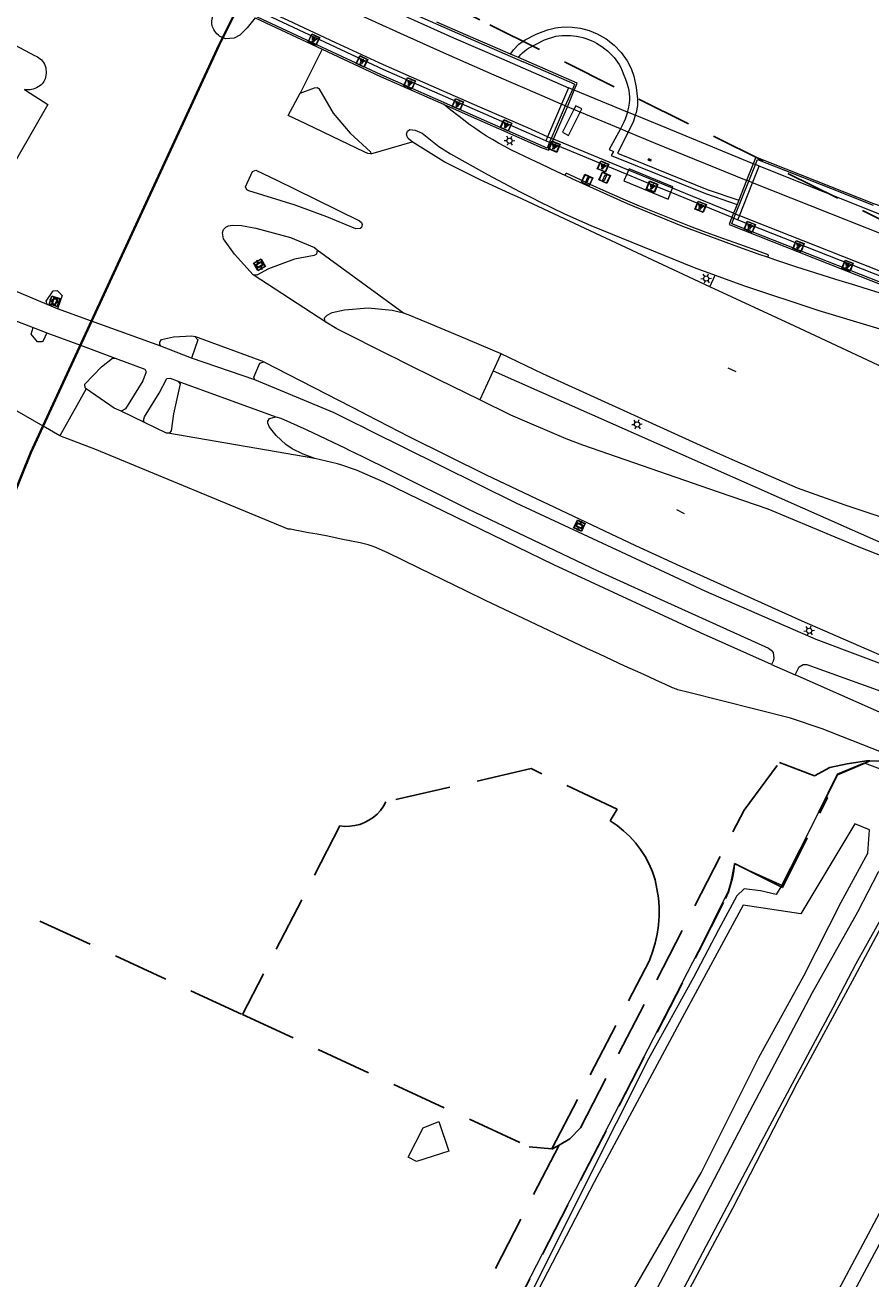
# Model space of a CAD drawing. Header units: metres. Extents: x 89872 to 94585, y 463299 to 469000.
# Tile 67 of 230: x 90894 to 90991, y 464530 to 464673. Entities that reach past the tile are written whole.
import ezdxf
from ezdxf.enums import TextEntityAlignment as Align

# ---------------------------------------------------------------- set-up
doc = ezdxf.new("R2010")
doc.units = ezdxf.units.M
doc.linetypes.add('HIDDEN', pattern=[9.525, 6.35, -3.175])
doc.layers.get('0').update_dxf_attribs({"linetype": 'CONTINUOUS'})
for name, color, linetype, lineweight in [('B-WE-BV-LEUNING-G', 251, 'CONTINUOUS', 13), ('B-WE-GR-BEPLANTING_CULTUUR-G', 251, 'CONTINUOUS', 13), ('B-WE-GR-HAAG-G', 251, 'CONTINUOUS', 13), ('B-WE-IE-TERREINAFSCHEIDING-G', 251, 'CONTINUOUS', 13), ('B-WE-KL-ET_LS_OV_LICHTMAST-S', 251, 'CONTINUOUS', 13), ('B-WE-KL-ET_LS_SR_ARMATUUR-G', 251, 'CONTINUOUS', 13), ('B-WE-KW-KUNSTWERK-GV', 251, 'CONTINUOUS', 13), ('B-WE-OG-TOPOGRAFIE_STRAATNAAM-T18', 251, 'CONTINUOUS', 13), ('B-WE-OG-TOPOGRAFIE_WATER-GV', 251, 'CONTINUOUS', 13), ('B-WE-VH-VERHARDING-GV', 251, 'CONTINUOUS', 13), ('B-WE-VV-VERKEERSTEKEN-G', 251, 'CONTINUOUS', 13), ('B-WE-VW-PAAL_HALTE-S', 251, 'CONTINUOUS', 13), ('G04', 7, 'gemeentegr', 35), ('Percelen', 10, 'HIDDEN', 25), ('S_GBKN_SYMBOOL_GV_GROOT_-1', 251, 'CONTINUOUS', 13)]:
    doc.layers.add(name, color=color, linetype=linetype, lineweight=lineweight)
doc.styles.get("Standard").update_dxf_attribs({"font": 'isocp.shx'})
doc.linetypes.add('gemeentegr', pattern='A,1,-2.25,[1,RTW.shx,S=1.25,R=0,X=0,Y=0],-2.25', length=5.5)

# ---------------------------------------------------------------- blocks, each defined once
blk = doc.blocks.new('Q_LICHTMAST')
for points in [[(-0.26, 0.15), (-0.52, 0.3)], [(0, 0.3), (0, 0.6)], [(0.26, 0.15), (0.52, 0.3)], [(-0.26, -0.15), (-0.52, -0.3)], [(0, -0.3), (0, -0.6)], [(0.26, -0.15), (0.52, -0.3)]]:
    blk.add_lwpolyline(points)
blk.add_circle((0, 0), 0.3)
blk = doc.blocks.new('Q_VERKEERSBORD')
for points in [[(-0.5, 0.5), (0.5, 0.5), (0.5, -0.5), (-0.5, -0.5)], [(-0.37, 0.22), (0.36, 0.22), (0.36, -0.21), (-0.37, -0.21)]]:
    blk.add_lwpolyline(points, close=True)
for points in [[(-0.44, 0.46), (0.44, 0.46, -0.414214), (0.46, 0.44), (0.46, -0.44, -0.414214), (0.44, -0.46), (-0.44, -0.46, -0.414214), (-0.46, -0.44), (-0.46, 0.44), (-0.46, 0.44), (-0.46, 0.45), (-0.46, 0.45), (-0.46, 0.45), (-0.46, 0.45), (-0.46, 0.45), (-0.46, 0.45), (-0.46, 0.46), (-0.46, 0.46), (-0.46, 0.46), (-0.45, 0.46), (-0.45, 0.46), (-0.45, 0.46), (-0.45, 0.46), (-0.45, 0.46), (-0.45, 0.46), (-0.44, 0.46), (-0.44, 0.46)], [(-0.29, 0.16), (0.28, 0.16, -0.414214), (0.3, 0.14), (0.3, -0.13, -0.414214), (0.28, -0.16), (-0.29, -0.16, -0.414214), (-0.31, -0.13), (-0.31, 0.14), (-0.31, 0.14), (-0.31, 0.14), (-0.31, 0.14), (-0.31, 0.15), (-0.31, 0.15), (-0.31, 0.15), (-0.3, 0.15), (-0.3, 0.15), (-0.3, 0.15), (-0.3, 0.16), (-0.3, 0.16), (-0.3, 0.16), (-0.3, 0.16), (-0.29, 0.16), (-0.29, 0.16), (-0.29, 0.16), (-0.29, 0.16), (-0.29, 0.16)]]:
    blk.add_lwpolyline(points, format="xyb")
blk = doc.blocks.new('Q_LICHTPUNT')
for points in [[(-0.5, 0.5), (0.5, 0.5), (0.5, -0.5), (-0.5, -0.5)], [(-0.46, 0.46), (0.46, 0.46), (0.46, -0.46), (-0.46, -0.46)], [(-0.12, 0.08), (-0.08, 0.05), (-0.26, -0.23), (-0.3, -0.2)], [(-0.03, 0.03), (0.02, 0.03), (0.02, -0.3), (-0.03, -0.3)], [(0.08, 0.05), (0.12, 0.08), (0.29, -0.21), (0.25, -0.24)]]:
    blk.add_lwpolyline(points, close=True)
blk.add_circle((0, 0.21), 0.103)
blk = doc.blocks.new('Q_HALTEPAAL')
for points in [[(-0.5, 0.5), (0.5, 0.5), (0.5, -0.5), (-0.5, -0.5)], [(-0.08, 0.33), (0.07, 0.33), (0.07, -0.33), (-0.08, -0.33)]]:
    blk.add_lwpolyline(points, close=True)
blk.add_lwpolyline([(-0.44, 0.46), (0.44, 0.46, -0.414214), (0.46, 0.44), (0.46, -0.44, -0.414214), (0.44, -0.46), (-0.44, -0.46, -0.414214), (-0.46, -0.44), (-0.46, 0.44), (-0.46, 0.44), (-0.46, 0.45), (-0.46, 0.45), (-0.46, 0.45), (-0.46, 0.45), (-0.46, 0.45), (-0.46, 0.45), (-0.46, 0.46), (-0.46, 0.46), (-0.46, 0.46), (-0.45, 0.46), (-0.45, 0.46), (-0.45, 0.46), (-0.45, 0.46), (-0.45, 0.46), (-0.45, 0.46), (-0.44, 0.46), (-0.44, 0.46)], format="xyb")
blk = doc.blocks.new('S_GBKN_SYMBOOL_GV_GROOT')
for points in [[(-0.1875, 0.03125), (-0.09375, 0.09375)], [(-0.1875, -0.0625), (0.0625, 0.09375)], [(-0.1875, 0.09375), (0.125, -0.09375)], [(-0.1875, 0), (-0.03125, -0.09375)], [(-0.125, -0.09375), (0.1875, 0.09375)], [(-0.0625, 0.09375), (0.1875, -0.0625)], [(0.03125, -0.09375), (0.1875, 0)], [(0.09375, 0.09375), (0.1875, 0.03125)]]:
    blk.add_lwpolyline(points)
blk = doc.blocks.new('LDN_BLOK2_AUTOCAD_OD_1_FMEBLOCK3')
at = {"layer": 'B-WE-OG-TOPOGRAFIE_WATER-GV'}
for points in [[(7.36, -71.66), (7.55, -68.9), (7.68, -64.9), (6.79, -60.7), (5.8, -56.42), (4.6, -51.51), (2.55, -46.33), (0.18, -42.28), (-2.3, -39.22), (-5.41, -36.61), (-9.16, -34.64), (-15.44, -31.62), (-20.32, -29.71), (-24.03, -28.66), (-26.43, -28.41), (-28.54, -28.26), (-31.21, -28.65), (-34.28, -29.24), (-37.79, -30.01), (-40.42, -30.97), (-43.38, -32.29), (-45.66, -33.62), (-47.83, -35.43), (-50.25, -37.46), (-51.05, -37.61), (-50.78, -36.68), (-49.52, -34.19), (-47.58, -30.29), (-44.56, -22.91), (-41.24, -15.77), (-38.32, -9.3), (-36.23, -4.85), (-33.82, 0.02), (-32.05, 3.86), (-31.49, 5.08), (-30.82, 5.64), (-28.97, 4.93), (-24.91, 2.45), (-17.32, -1.76), (-5.96, -7.36), (2.38, -11.51), (8.1, -14.61), (12.44, -16.56), (14.6, -17.18), (15.7, -17.48), (16.65, -17.18), (17.48, -15.94), (18.81, -13.74), (19.26, -12.46), (18.49, -11.35), (17, -10.05), (13.63, -8.37), (8.25, -5.37), (0.57, -1.52), (-9.02, 2.9), (-16.05, 6.07), (-22.9, 8.74), (-26.4, 9.87), (-27.79, 10.44), (-28.02, 11.17), (-27.36, 12.45), (-26.01, 15.02), (-23.46, 19.25), (-18.79, 27.33), (-15.35, 33.36), (-14.1, 35.25), (-12.43, 37.93), (-11.71, 38.8), (-10.99, 38.67), (-8.75, 37.56), (-2.59, 34.48), (8.14, 28.83), (20.71, 22.55), (25.64, 20), (28.22, 18.71), (29.97, 18.06), (31.24, 17.75), (32.57, 18.39), (33.28, 19.25), (33.91, 20.62), (34.31, 22.18), (34.27, 24.06), (33.67, 25.46), (32.03, 26.45), (29.51, 28.13), (25.78, 30.67), (20.78, 32.86), (14.36, 35.41), (7.03, 38.29), (0.26, 41.17), (-5.04, 43.6), (-7.09, 44.47), (-7.39, 45.34), (-7.2, 46.18), (-5.75, 48.43), (-3.63, 51.65), (-0.44, 55.33), (2.63, 58.57), (6.16, 61.39), (9.37, 63.73), (13.04, 65.67), (16.27, 66.87), (18.67, 67.45), (22.15, 67.39), (25.48, 66.8), (28.53, 66.01), (32.44, 64.73), (35.34, 62.96), (38.28, 61.1), (40.51, 59.4), (42.93, 56.75), (44.37, 54.14), (45.23, 52.49), (46.01, 49.88), (46.23, 47.5), (46.08, 44.78), (45.87, 42.48), (45.35, 39.32), (44.04, 35.06), (41.25, 26.82), (38.53, 19.31), (33.83, 7.5), (30.11, -1.85), (28.96, -4.51), (28.31, -6.49), (28.04, -7.53), (28.9, -8.69), (29.93, -9.11), (31.12, -8.49), (32.08, -7.11), (33.46, -4.29), (36.38, 2.12), (41.91, 15.16), (45.89, 25.95), (48.72, 34.27), (50.42, 40.63), (51.05, 45.79), (51.04, 49.37), (50.73, 51.82), (50.15, 53.94), (48.55, 56.67), (46.38, 59.52), (43.73, 61.94), (40.97, 64.03), (38.21, 65.67), (35.49, 67.15), (32.49, 68.54), (29.79, 69.44), (28.13, 70), (26.24, 70.64), (23.77, 71.32), (21.2, 71.66), (18.72, 71.6), (15.88, 71.36), (13.48, 70.86), (10.86, 69.72), (8.37, 68.43)], [(-11.71, 48.31), (-15.22, 42.66), (-20.24, 33.83), (-22.58, 29.65)]]:
    blk.add_lwpolyline(points, dxfattribs=at)

msp = doc.modelspace()

# ---------------------------------------------------------------- linework, layer by layer
at = {"layer": 'B-WE-BV-LEUNING-G'}
for p, q in [((90956.88, 464666.3), (90950.99, 464668.86)), ((90956.62, 464665.7), (90955.81, 464663.82)), ((90956.88, 464666.3), (90956.62, 464665.7)), ((90955.81, 464663.82), (90954.21, 464660.09)), ((90954.21, 464660.09), (90954.02, 464659.66)), ((90976.79, 464655.19), (90977.55, 464657.1)), ((90975.29, 464651.43), (90976.79, 464655.19)), ((90975.1, 464650.97), (90975.29, 464651.43))]:
    msp.add_line(p, q, dxfattribs=at)
for points in [[(90921.8, 464682), (90923.59, 464681.16), (90932.68, 464676.98), (90937.23, 464674.87), (90944.11, 464671.86), (90950.99, 464668.86)], [(90954.02, 464659.66), (90953.73, 464658.99), (90934.76, 464667.35), (90918.34, 464675.03)], [(90977.55, 464657.1), (90977.78, 464657.68), (90986.15, 464654.39), (90991.03, 464652.44)], [(91020.11, 464632.38), (91018.36, 464633.07), (90993.14, 464643.12), (90974.84, 464650.33), (90975.1, 464650.97)]]:
    msp.add_lwpolyline(points, dxfattribs=at)
at = {"layer": 'B-WE-GR-BEPLANTING_CULTUUR-G'}
for points in [[(90980.57, 464574.68), (90983.69, 464580.83), (90986.96, 464587.43), (90989.99, 464588.67), (90993.76, 464587.27), (90993.84, 464587.24)], [(90977.93, 464554.99), (90983.08, 464564.32), (90987.37, 464572.75), (90990.42, 464578.33), (90990.59, 464581.02), (90988.92, 464581.69), (90982.74, 464571.39), (90976.15, 464572.41), (90969.17, 464559.51), (90959.13, 464540.72), (90951.66, 464526.31), (90944.57, 464512.05), (90940.98, 464504.45), (90939.19, 464498.65), (90937.56, 464493.83), (90937.66, 464492.42), (90938.26, 464491.53), (90939.71, 464490.18), (90942.57, 464488.06), (90948.96, 464499.66), (90957.09, 464515.82), (90963.61, 464528.4), (90971.36, 464541.79), (90977.93, 464554.99)]]:
    msp.add_lwpolyline(points, dxfattribs=at)
at = {"layer": 'B-WE-GR-HAAG-G'}
for q in [(90947.55, 464633.52), (90995.16, 464612.41)]:
    msp.add_line((90947.55, 464633.52), q, dxfattribs=at)
msp.add_lwpolyline([(90941.35, 464547.65), (90942.49, 464544.27), (90938.8, 464543.09), (90937.83, 464543.58), (90939.56, 464546.94), (90941.35, 464547.65)], dxfattribs=at)
at = {"layer": 'B-WE-IE-TERREINAFSCHEIDING-G'}
for p, q in [((90950.45, 464669.34), (90949.53, 464669.74)), ((90975.65, 464653.02), (90975.46, 464652.54))]:
    msp.add_line(p, q, dxfattribs=at)
for points in [[(90953.6, 464659.83), (90949.18, 464661.75), (90935.06, 464667.94), (90918.63, 464675.62)], [(90975.55, 464650.79), (90997.5, 464642.11), (91018.78, 464633.62), (91020.41, 464632.98)]]:
    msp.add_lwpolyline(points, dxfattribs=at)
at = {"layer": 'B-WE-KW-KUNSTWERK-GV'}
for p, q in [((90956.17, 464665.89), (90955.37, 464664.01)), ((90956.62, 464665.7), (90956.17, 464665.89)), ((90956.84, 464665.61), (90956.62, 464665.7)), ((90962.91, 464663.11), (90956.84, 464665.61)), ((90955.37, 464664.01), (90953.78, 464660.27)), ((90957.52, 464663.11), (90957.7, 464663.47)), ((90963.82, 464662.73), (90962.91, 464663.11)), ((90953.78, 464660.27), (90953.6, 464659.83)), ((90953.6, 464659.83), (90954.02, 464659.66)), ((90954.02, 464659.66), (90954.28, 464659.55)), ((90954.28, 464659.55), (90962.86, 464656)), ((90977.22, 464655.02), (90977.98, 464656.92)), ((90977.55, 464657.1), (90977.31, 464657.19)), ((90977.98, 464656.92), (90977.55, 464657.1)), ((90975.73, 464651.25), (90977.22, 464655.02)), ((90967.89, 464653.93), (90974.87, 464651.07)), ((90974.87, 464651.07), (90975.1, 464650.97)), ((90975.1, 464650.97), (90975.55, 464650.79)), ((90975.55, 464650.79), (90975.73, 464651.25))]:
    msp.add_line(p, q, dxfattribs=at)
for points in [[(90957.7, 464663.47), (90957, 464663.83), (90956.79, 464663.41)], [(90956.79, 464663.41), (90955.86, 464661.55), (90955.49, 464660.8), (90956.19, 464660.44), (90957.52, 464663.11)], [(90977.31, 464657.19), (90966.76, 464661.52), (90963.82, 464662.73)], [(90962.86, 464656), (90964.49, 464655.33), (90967.89, 464653.93)]]:
    msp.add_lwpolyline(points, dxfattribs=at)
at = {"layer": 'B-WE-OG-TOPOGRAFIE_STRAATNAAM-T18'}
for p, q in [((90974.4, 464633.85), (90975.3, 464633.43)), ((90968.52, 464617.64), (90969.42, 464617.21))]:
    msp.add_line(p, q, dxfattribs=at)
at = {"layer": 'B-WE-OG-TOPOGRAFIE_WATER-GV'}
for p, q in [((90944.45, 464671.95), (90941.11, 464673.4)), ((90977.31, 464657.19), (90976.55, 464655.29)), ((90976.55, 464655.29), (90975.65, 464653.02))]:
    msp.add_line(p, q, dxfattribs=at)
for points in [[(90949.53, 464669.74), (90949.89, 464670.23), (90950.51, 464670.86), (90951.24, 464671.36), (90952.48, 464672), (90953.78, 464672.52), (90954.69, 464672.75), (90955.63, 464672.85), (90956.6, 464672.83), (90957.57, 464672.69), (90958.53, 464672.43), (90959.46, 464672.06), (90960.48, 464671.48), (90961.41, 464670.76), (90962.22, 464669.91), (90962.9, 464668.95), (90963.33, 464668.1), (90963.65, 464667.2), (90963.92, 464665.93), (90964.07, 464664.63), (90964.06, 464663.84), (90963.92, 464663.06), (90963.82, 464662.73)], [(90949.53, 464669.74), (90948.05, 464670.39), (90944.45, 464671.95)], [(90963.82, 464662.73), (90963.6, 464662.05), (90962.99, 464660.81)], [(90962.99, 464660.81), (90961.79, 464658.41), (90972.04, 464654.25), (90975.65, 464653.02)], [(91006.66, 464646.9), (90999.98, 464649.55), (90991.09, 464652.61), (90986.18, 464654.55), (90977.6, 464657.93), (90977.31, 464657.19)]]:
    msp.add_lwpolyline(points, dxfattribs=at)
at = {"layer": 'B-WE-VH-VERHARDING-GV'}
for p, q in [((90920.34, 464673.89), (90928, 464670.3)), ((90928, 464670.3), (90925.51, 464665.26)), ((90924.13, 464662.7), (90925.51, 464665.26)), ((90956.05, 464663.72), (90956.84, 464665.61)), ((90941.87, 464664.01), (90945.04, 464662.61)), ((90954.46, 464659.99), (90956.05, 464663.72)), ((90955.81, 464663.82), (90955.37, 464664.01)), ((90956.05, 464663.72), (90955.81, 464663.82)), ((90956.79, 464663.41), (90956.05, 464663.72)), ((90945.04, 464662.61), (90948.17, 464661.23)), ((90957.52, 464663.11), (90956.79, 464663.41)), ((90962.11, 464661.18), (90957.52, 464663.11)), ((90962.99, 464660.81), (90962.11, 464661.18)), ((90933.57, 464658.31), (90938.3, 464659.71)), ((90954.21, 464660.09), (90953.78, 464660.27)), ((90954.46, 464659.99), (90954.21, 464660.09)), ((90954.28, 464659.55), (90954.46, 464659.99)), ((90963.05, 464656.45), (90954.46, 464659.99)), ((90963.05, 464656.45), (90962.86, 464656)), ((90963.11, 464656.61), (90963.05, 464656.45)), ((90919.25, 464654.54), (90920.04, 464656.3)), ((90976.79, 464655.19), (90976.55, 464655.29)), ((90977.22, 464655.02), (90976.79, 464655.19)), ((90967.89, 464653.93), (90968.07, 464654.39)), ((90975.05, 464651.53), (90968.07, 464654.39)), ((90975.46, 464652.54), (90975.05, 464651.53)), ((90975.05, 464651.53), (90974.87, 464651.07)), ((90975.29, 464651.43), (90975.05, 464651.53)), ((90975.73, 464651.25), (90975.29, 464651.43)), ((90920.13, 464644.49), (90917.99, 464646.84)), ((90927.44, 464647.35), (90937.3, 464640.14)), ((90896.56, 464641.11), (90888.3, 464644.56)), ((90928.43, 464639.09), (90920.13, 464644.49)), ((90972.36, 464643.13), (90972.95, 464644.45)), ((90982.06, 464638.6), (90972.36, 464643.13)), ((90889.27, 464640.64), (90894.96, 464638.47)), ((90897.76, 464640.59), (90896.56, 464641.11)), ((90901.64, 464639.19), (90897.76, 464640.59)), ((90909.57, 464636.32), (90901.64, 464639.19)), ((90894.96, 464638.47), (90896.52, 464637.85)), ((90896.52, 464637.85), (90900.37, 464636.44)), ((91013.22, 464624.05), (90982.06, 464638.6)), ((90900.37, 464636.44), (90904.35, 464634.97)), ((90913.05, 464634.95), (90909.57, 464636.32)), ((90913.1, 464637.51), (90913.44, 464637.43)), ((90921.33, 464634.54), (90913.44, 464637.43)), ((90904.35, 464634.97), (90907.71, 464633.7)), ((90920.32, 464632.47), (90913.05, 464634.95)), ((90947.55, 464633.52), (90946.04, 464630.18)), ((90911.49, 464632.34), (90922.7, 464628.25)), ((90901.02, 464631.44), (90897.99, 464626.09)), ((90907.68, 464627.6), (90905.04, 464628.9)), ((90897.99, 464626.09), (90896.09, 464627.18)), ((90927.18, 464623.5), (90910.36, 464626.37)), ((90967.07, 464607.22), (90979.06, 464601.78)), ((90979.38, 464599.92), (90982.09, 464598.73))]:
    msp.add_line(p, q, dxfattribs=at)
for points in [[(90921.52, 464681.44), (90937.77, 464673.97), (90943.03, 464671.61), (90948.53, 464669.22), (90954.02, 464666.81), (90956.17, 464665.89)], [(90955.37, 464664.01), (90955.34, 464664.02), (90953.16, 464664.95), (90947.68, 464667.32), (90942.21, 464669.72), (90936.96, 464672.08), (90931.26, 464674.68), (90925.89, 464677.14), (90920.63, 464679.64)], [(90916.65, 464671.62), (90916.3, 464671.76), (90916.14, 464671.9), (90915.98, 464672.05), (90915.85, 464672.2), (90915.72, 464672.37), (90915.61, 464672.55), (90915.53, 464672.7), (90915.47, 464672.86), (90915.42, 464673.02), (90915.39, 464673.19), (90915.38, 464673.36), (90915.39, 464673.55), (90915.41, 464673.74), (90915.45, 464673.92), (90915.5, 464674.1), (90915.57, 464674.28), (90916.3, 464675.78)], [(90953.78, 464660.27), (90951.54, 464661.29), (90946.03, 464663.66), (90940.49, 464666.12), (90935.03, 464668.51), (90929.58, 464671.04), (90924.12, 464673.56), (90918.83, 464676.01)], [(90920.34, 464673.89), (90920.34, 464673.88), (90919.44, 464672.74), (90918.59, 464671.88), (90917.95, 464671.54), (90916.96, 464671.49), (90916.65, 464671.62)], [(90891.15, 464671.67), (90895.12, 464669.58), (90895.29, 464669.51), (90895.46, 464669.42), (90895.61, 464669.32), (90895.76, 464669.2), (90895.9, 464669.07), (90896.03, 464668.93), (90896.15, 464668.76), (90896.25, 464668.58), (90896.33, 464668.39), (90896.39, 464668.18), (90896.42, 464667.98), (90896.44, 464667.76), (90896.44, 464667.54), (90896.41, 464667.32), (90896.38, 464667.1), (90896.32, 464666.89), (90896.26, 464666.74), (90896.19, 464666.6), (90896.1, 464666.47), (90896, 464666.34), (90895.89, 464666.23), (90895.72, 464666.1), (90895.54, 464665.98), (90895.35, 464665.88), (90895.16, 464665.79), (90894.96, 464665.72), (90894.78, 464665.68), (90894.6, 464665.65), (90894.41, 464665.63), (90894.23, 464665.64), (90894.04, 464665.66), (90893.97, 464665.67)], [(90950.45, 464669.34), (90950.53, 464669.45), (90950.72, 464669.67), (90950.92, 464669.88), (90951.14, 464670.07), (90951.37, 464670.25), (90951.61, 464670.42), (90953.45, 464671.38), (90954.74, 464671.77), (90955.07, 464671.82), (90955.41, 464671.85), (90955.74, 464671.87), (90956.07, 464671.87), (90956.41, 464671.85), (90956.76, 464671.82), (90957.11, 464671.77), (90957.46, 464671.7), (90957.81, 464671.62), (90958.15, 464671.52), (90958.47, 464671.41), (90958.79, 464671.29), (90959.1, 464671.14), (90959.4, 464670.98), (90959.69, 464670.81), (90960.01, 464670.59), (90960.32, 464670.35), (90960.63, 464670.1), (90960.92, 464669.84), (90961.19, 464669.57), (90961.41, 464669.33), (90961.61, 464669.08), (90961.79, 464668.82), (90961.96, 464668.54), (90962.11, 464668.26), (90962.32, 464667.8), (90962.52, 464667.34), (90962.69, 464666.86), (90962.85, 464666.39), (90962.99, 464665.9), (90963.07, 464665.56), (90963.12, 464665.2), (90963.14, 464664.85), (90963.14, 464664.49), (90963.11, 464664.13), (90963.04, 464663.67), (90962.94, 464663.21), (90962.91, 464663.11)], [(90928, 464670.3), (90934.68, 464667.18), (90941.87, 464664.01)], [(90956.84, 464665.61), (90957.18, 464666.42), (90950.45, 464669.34)], [(90893.97, 464665.67), (90894.1, 464665.59), (90896.63, 464663.97), (90887.79, 464648.62)], [(90925.51, 464665.26), (90927.15, 464665.87), (90927.42, 464665.9), (90927.63, 464665.81), (90929.28, 464662.97), (90931.21, 464660.68), (90933.54, 464658.57), (90933.57, 464658.31)], [(90955.79, 464655.84), (90954.89, 464656.27), (90953.07, 464657.14), (90951.27, 464657.99), (90950.32, 464658.43), (90949.6, 464658.79), (90948.89, 464659.16), (90948.18, 464659.55), (90947.48, 464659.95), (90946.79, 464660.36), (90946.12, 464660.8), (90945.45, 464661.26), (90944.8, 464661.73), (90944.16, 464662.22), (90943.53, 464662.72), (90942.73, 464663.33), (90941.87, 464664.01)], [(90932.83, 464658.55), (90930.12, 464659.84), (90926.14, 464661.74), (90924.13, 464662.7)], [(90962.91, 464663.11), (90962.81, 464662.75), (90962.66, 464662.31), (90962.48, 464661.87), (90962.11, 464661.18)], [(90938.3, 464659.71), (90937.85, 464660.09), (90937.72, 464660.29), (90937.66, 464660.59), (90937.76, 464660.92), (90938.03, 464661.1), (90938.64, 464661.04), (90939.43, 464660.68), (90941.36, 464659.16), (90942.69, 464658.31), (90946.57, 464656.15), (90946.9, 464655.97), (90949.99, 464654.33), (90950.59, 464654.02), (90952.16, 464653.21), (90952.74, 464652.92), (90955.71, 464651.48), (90958.72, 464650.13), (90970.55, 464645.32), (90972.95, 464644.45)], [(90948.17, 464661.23), (90953.17, 464659.02), (90953.93, 464658.73), (90954.28, 464659.55)], [(90962.11, 464661.18), (90960.83, 464658.84), (90961.32, 464658.61), (90961.07, 464658.15), (90971.85, 464653.78), (90975.46, 464652.54)], [(90976.55, 464655.29), (90965.95, 464659.57), (90962.99, 464660.81)], [(90972.36, 464643.13), (90950.34, 464653.4), (90949.56, 464653.76), (90946.5, 464655.17), (90946.16, 464655.33), (90941.96, 464657.41), (90938.3, 464659.71)], [(90933.57, 464658.31), (90933.23, 464658.36), (90932.83, 464658.55)], [(90920.04, 464656.3), (90920.44, 464656.47), (90922.89, 464655.29), (90927.16, 464653.18), (90929.86, 464651.86)], [(90968.07, 464654.39), (90964.72, 464655.76), (90963.05, 464656.45)], [(90968.07, 464654.39), (90968.13, 464654.54), (90963.11, 464656.61)], [(91023.3, 464638.84), (91021.71, 464639.47), (90999.86, 464648.18), (90977.98, 464656.92)], [(90955.79, 464655.84), (90955.88, 464656.04), (90955.92, 464656.12)], [(90978.93, 464646.5), (90977.99, 464646.83), (90975.67, 464647.65), (90972.46, 464648.82), (90969.26, 464650.03), (90966.09, 464651.3), (90962.93, 464652.62), (90959.8, 464654), (90956.69, 464655.42), (90955.79, 464655.84)], [(90960.54, 464653.98), (90958.67, 464654.83), (90956.81, 464655.68), (90955.92, 464656.12)], [(90962.86, 464656), (90962.52, 464655.22), (90967.57, 464653.14), (90967.89, 464653.93)], [(91022.41, 464637.04), (91020.78, 464637.69), (90999.14, 464646.32), (90977.22, 464655.02)], [(90929.86, 464651.86), (90932.29, 464650.66), (90932.51, 464650.47), (90932.58, 464650.24), (90932.5, 464649.91), (90932.34, 464649.77), (90931.87, 464649.73), (90928.54, 464651.12), (90924.92, 464652.47), (90919.62, 464654.09), (90919.41, 464654.22), (90919.25, 464654.54)], [(90979.03, 464646.78), (90978.08, 464647.11), (90975.77, 464647.94), (90973.84, 464648.63), (90971.92, 464649.33), (90970.01, 464650.06), (90968.1, 464650.81), (90966.2, 464651.57), (90964.3, 464652.36), (90962.42, 464653.16), (90960.54, 464653.98)], [(90974.87, 464651.07), (90974.54, 464650.25), (90997.11, 464641.33), (91001.92, 464639.42)], [(91020.64, 464633.44), (91019.01, 464634.09), (90997.7, 464642.58), (90975.78, 464651.23), (90975.73, 464651.25)], [(90917.99, 464646.84), (90916.72, 464648.61), (90916.62, 464649.29), (90916.74, 464649.68), (90917, 464649.95)], [(90917, 464649.95), (90917.31, 464650.09), (90917.74, 464650.16), (90918.8, 464650.12), (90920.44, 464649.83), (90924.38, 464648.74), (90927.14, 464647.6), (90927.44, 464647.35)], [(90927.44, 464647.35), (90927.36, 464646.85), (90927.11, 464646.7), (90924.86, 464646.29), (90921.87, 464645.18), (90920.52, 464644.44), (90920.13, 464644.49)], [(90979.03, 464646.78), (90979.01, 464646.71), (90978.93, 464646.5)], [(91001.92, 464639.42), (90995.62, 464641.3), (90992.73, 464642.13), (90991.33, 464642.56), (90989.04, 464643.25), (90986.74, 464643.96), (90984.46, 464644.68), (90982.17, 464645.42), (90979.9, 464646.16), (90978.93, 464646.5)], [(90972.95, 464644.45), (90976.2, 464643.27), (90984.82, 464640.42), (91003.45, 464634.8), (91012.01, 464631.74), (91015.8, 464630.27)], [(90896.56, 464641.11), (90896.46, 464641.46), (90897.25, 464642.64), (90897.72, 464642.7), (90898.27, 464642.11), (90897.76, 464640.59)], [(90928.43, 464639.09), (90928.31, 464639.22), (90928.27, 464639.57), (90928.57, 464639.89), (90929.17, 464640.17), (90930.57, 464640.48), (90933.27, 464640.7), (90936.03, 464640.43), (90937.3, 464640.14)], [(90937.3, 464640.14), (90938.3, 464639.77), (90938.66, 464639.62), (90939.93, 464639.07), (90943.67, 464637.51), (90948.45, 464635.48)], [(90896.52, 464637.85), (90896.05, 464636.88), (90895.95, 464636.81), (90895.45, 464636.82), (90894.74, 464637.7), (90894.96, 464638.47)], [(90946.04, 464630.18), (90941.27, 464632.53), (90937.42, 464634.44), (90936.31, 464634.99), (90935.97, 464635.16), (90929.7, 464638.32), (90928.43, 464639.09)], [(90909.57, 464636.32), (90909.46, 464636.51), (90909.43, 464636.78), (90909.65, 464637.09), (90910.99, 464637.4), (90913.1, 464637.51)], [(90913.44, 464637.43), (90913.78, 464637.04), (90913.05, 464634.95)], [(90901.02, 464631.44), (90900.91, 464631.56), (90900.85, 464631.97), (90902.79, 464633.97), (90904.04, 464634.96), (90904.35, 464634.97)], [(90948.45, 464635.48), (90948.35, 464635.27), (90947.55, 464633.52)], [(90948.45, 464635.48), (90953.19, 464633.2), (90972.48, 464624.45), (90975.18, 464623.27)], [(90907.71, 464633.7), (90907.87, 464633.41), (90907.49, 464632.35), (90905.5, 464629.16), (90905.04, 464628.9)], [(90920.32, 464632.47), (90920.18, 464632.78), (90920.88, 464634.38), (90921.33, 464634.54)], [(90921.33, 464634.54), (90932.71, 464628.69), (90933.05, 464628.52), (90934.39, 464627.83), (90937.93, 464626.01), (90946.76, 464621.63), (90963.85, 464613.52), (90968.93, 464611.22)], [(90909.36, 464630.96), (90910.26, 464632.64), (90910.63, 464632.68)], [(90911.49, 464632.34), (90911.78, 464632.01), (90911, 464628.59), (90910.73, 464626.63), (90910.55, 464626.43), (90910.36, 464626.37)], [(90910.63, 464632.68), (90911.43, 464632.35), (90911.49, 464632.34)], [(90968.31, 464609.93), (90950.21, 464618.39), (90937.27, 464624.78), (90933.82, 464626.49), (90932.39, 464627.21), (90932.04, 464627.38), (90929.4, 464628.69), (90920.32, 464632.47)], [(90905.04, 464628.9), (90904.23, 464629.25), (90901.02, 464631.44)], [(90907.68, 464627.6), (90907.59, 464627.84), (90907.7, 464628.25), (90909.36, 464630.96)], [(90896.09, 464627.18), (90892.13, 464629.46), (90891.43, 464630.32)], [(90973.35, 464619.64), (90957.8, 464625.01), (90955.92, 464625.73), (90949.58, 464628.44), (90946.04, 464630.18)], [(90921.98, 464627.07), (90921.8, 464627.51), (90921.8, 464627.74), (90921.99, 464628.05), (90922.7, 464628.25)], [(90922.7, 464628.25), (90923.3, 464628.09), (90926.24, 464626.78), (90930.67, 464624.66), (90931.02, 464624.49), (90932.62, 464623.72), (90935.78, 464622.16), (90944.66, 464617.74), (90959.53, 464610.64), (90967.07, 464607.22)], [(90910.36, 464626.37), (90910.19, 464626.38), (90907.68, 464627.6)], [(90927.18, 464623.5), (90925.82, 464623.99), (90924.58, 464624.6), (90923.85, 464625.1), (90922.76, 464626.11), (90921.98, 464627.07)], [(90997.9, 464587.58), (90985.17, 464592.57), (90981.58, 464593.79), (90969.8, 464596.74), (90968.83, 464596.99), (90968.68, 464597.04), (90968.53, 464597.09), (90968.38, 464597.14), (90968.23, 464597.2), (90968.09, 464597.26), (90967.18, 464597.67), (90966.26, 464598.09), (90965.37, 464598.51), (90964.46, 464598.93), (90962.64, 464599.74), (90961.18, 464600.41), (90959.72, 464601.09), (90958.27, 464601.76), (90956.82, 464602.44), (90955.36, 464603.12), (90953.19, 464604.15), (90951.02, 464605.18), (90948.85, 464606.22), (90946.68, 464607.26), (90944.51, 464608.31), (90939.12, 464610.94), (90935.5, 464612.7), (90934.58, 464613.11), (90934.15, 464613.3), (90933.71, 464613.47), (90933.27, 464613.61), (90932.81, 464613.73), (90932.35, 464613.83), (90931.36, 464614.03), (90930.39, 464614.23), (90928.45, 464614.62), (90927.45, 464614.81), (90926.45, 464615), (90925.48, 464615.19), (90924.89, 464615.3), (90924.38, 464615.41), (90924.11, 464615.39), (90902.2, 464624.46), (90897.99, 464626.09)], [(90979.38, 464599.92), (90971.29, 464603.56), (90954.5, 464611.32), (90935, 464620.82), (90931.93, 464622.14), (90930.14, 464622.75), (90929.76, 464622.86), (90927.18, 464623.5)], [(90975.18, 464623.27), (90982.34, 464620.14), (90987.79, 464618.19), (91006.1, 464612.07)], [(91004.11, 464607.29), (90995.44, 464610.99), (90989.24, 464613.41), (90979.01, 464617.69), (90973.35, 464619.64)], [(90968.93, 464611.22), (90982.86, 464604.91), (90995.83, 464599.28), (91002.34, 464596.57), (91002.45, 464596.52)], [(91002.18, 464595.99), (91002.08, 464596.03), (90995.56, 464598.63), (90984.49, 464602.78), (90971.88, 464608.26), (90968.31, 464609.93)], [(90979.06, 464601.78), (90979.36, 464601.58), (90979.6, 464601.28), (90979.68, 464600.64), (90979.6, 464600.29), (90979.38, 464599.92)], [(90982.09, 464598.73), (90982.55, 464599.65), (90983.01, 464599.92), (90983.42, 464599.93)], [(90983.42, 464599.93), (90991.49, 464597.02), (91000.74, 464593.32), (91000.85, 464593.28)], [(90999.8, 464591.15), (90999.69, 464591.19), (90991.73, 464594.47), (90982.09, 464598.73)], [(90883.13, 464381.45), (90891.24, 464396.56), (90900.42, 464413.74), (90908.53, 464427.8), (90916.73, 464442.39), (90922.34, 464452.52), (90926.46, 464457.91), (90931.92, 464467.01), (90936.83, 464476.39), (90942.37, 464485.89), (90950.41, 464499.46), (90960.28, 464517.25), (90967.34, 464530.5), (90976.57, 464548.18), (90984.1, 464562.41), (90989.25, 464571.65), (90991.64, 464576.2), (90993.17, 464577.78)], [(90928.95, 464485.49), (90971.06, 464567.12), (90971.1, 464567.19), (90974.47, 464574.02), (90974.8, 464575.1), (90975.16, 464577.04), (90975.17, 464577.14), (90977.61, 464576.03), (90980.57, 464574.68)], [(90995.32, 464576.99), (90989.05, 464565.69), (90986.39, 464560.65), (90979.18, 464547.11), (90970.12, 464530.04), (90961.65, 464514.09), (90951.9, 464496.55), (90942.47, 464479.74), (90935.64, 464467.73), (90936.11, 464467.47)], [(90995.32, 464576.99), (90995.57, 464576.91), (90994.42, 464574.58), (90988.87, 464564.21), (90982.29, 464552), (90974.94, 464537.71), (90967.42, 464523.67), (90958.22, 464506.8), (90948.36, 464489.23), (90939.57, 464473.66), (90936.11, 464467.47)], [(90980.57, 464574.68), (90979.94, 464573.62), (90978.12, 464574.04), (90976.26, 464574.28), (90975.44, 464573.48), (90973.32, 464569.58)], [(90959.1, 464477.63), (90967.3, 464492.22), (90982.62, 464520.06), (90998.97, 464550.8), (91011.1, 464574.01)], [(91012.83, 464573.32), (91008.4, 464564.79), (91001.31, 464551.49), (90989.16, 464528.84), (90973.35, 464499.76), (90960.98, 464476.93)], [(90973.32, 464569.58), (90970.49, 464564.11), (90965.32, 464554.83), (90957.95, 464540.09), (90950.32, 464524.84), (90943.35, 464511.94), (90936.92, 464499.02), (90929.15, 464484.38), (90920.46, 464467.12), (90911.93, 464451.21), (90904.03, 464435.61), (90892.86, 464414.35), (90882.74, 464394.8), (90876.87, 464383.42)]]:
    msp.add_lwpolyline(points, dxfattribs=at)
at = {"layer": 'G04', "flags": 128}
msp.add_lwpolyline([(90762.73, 464180.92), (90765.08, 464184.57), (90771, 464193.76), (90771.42, 464193.23), (90806.86, 464250), (90806.89, 464250.06), (90799.19, 464267.98), (90793.57, 464280.07), (90804.61, 464284.92), (90803.81, 464286.83), (90821.67, 464318.03), (90833.48, 464340.07), (90842.17, 464363.91), (90849.47, 464388.53), (90850.9, 464396.71), (90858.13, 464437.99), (90858.63, 464440.87), (90862.59, 464497.94), (90862.85, 464500), (90866.13, 464525.28), (90871.26, 464551.16), (90878.53, 464576.98), (90885.23, 464600.77), (90894.69, 464624.16), (90916.23, 464670.78), (90923.29, 464685), (90927.38, 464693.22), (90938.43, 464709.97), (90941.09, 464714), (90957.05, 464733.72), (90970.68, 464750), (90973.35, 464753.19), (90989.85, 464772.53), (91000, 464782.71), (91044.92, 464827.73), (91063.03, 464849.21), (91079.63, 464871.08), (91092.42, 464893.28), (91103.51, 464916.81), (91112.66, 464940.33), (91120.29, 464963.85), (91127, 464987.97), (91129.8, 465000), (91144.01, 465061.06), (91152.55, 465098.5), (91157.84, 465121.7), (91161.11, 465136.01), (91167.76, 465165.19), (91172.72, 465186.93), (91274.16, 465169.82), (91278.87, 465168.92), (91306.94, 465164.19), (91332.25, 465159.92), (91370.23, 465153.71), (91500, 465131.82), (91556.5, 465122.29), (91557.9, 465122.05), (91558.32, 465121.98), (91922.03, 465060.62), (92000, 465047.63), (92028.58, 465042.86), (92029.05, 465042.78), (92039.59, 465041.01), (92042.01, 465042.88), (92058.73, 465054.97), (92061.16, 465057.23), (92072.52, 465074.55), (92088.57, 465098.55), (92080.98, 465168.59), (92072.15, 465250), (92067.81, 465290.11), (92105.28, 465350.83), (92113.42, 465364.09), (92113.85, 465364.8), (92156.87, 465434.93), (92207.5, 465500), (92230.87, 465530.04), (92308.96, 465565.35), (92325.02, 465572.62), (92358.36, 465534.34), (92375.52, 465545.73), (92376.91, 465547.36), (92384.66, 465556.46), (92397.29, 465571.45), (92416.04, 465593.91), (92432.88, 465613.69), (92464.88, 465651.21), (92497.86, 465688.87), (92500, 465691.18), (92505.83, 465697.44), (92511.57, 465704.12), (92521.66, 465716.37), (92529.98, 465726.8), (92537.61, 465736.36), (92548.59, 465750), (92552.63, 465755.02), (92556.4, 465759.68), (92562.83, 465767.63), (92569.99, 465776.31), (92574, 465780.59), (92577.23, 465784.05), (92588.96, 465795.43), (92608.34, 465813.96), (92622.93, 465827.43), (92631.95, 465835.5), (92640.36, 465842.9), (92646.72, 465848.4), (92649.67, 465851.09), (92655.38, 465856.57), (92659.68, 465860.77), (92669.91, 465871.24), (92675.75, 465876.86), (92679.79, 465880.73), (92688.17, 465888.52), (92695.01, 465895.69), (92697.26, 465898.27), (92704.74, 465907.62), (92710.44, 465915.75), (92715.48, 465923.91), (92725.57, 465940.5), (92746.29, 465971.18), (92753.8, 465982.22), (92759.43, 465990.23), (92765.7, 465998.94), (92766.58, 466000), (92769.21, 466003.16), (92773.77, 466008.49), (92780.83, 466016.17), (92794.83, 466030.97), (92802.6, 466039.51), (92809.88, 466047.53), (92816.37, 466054.82), (92821.82, 466061.33), (92828.63, 466069.34), (92835.93, 466079.06), (92842.64, 466088.4), (92855.4, 466105.33), (92855.71, 466105.42), (92856.2, 466105.49), (92856.59, 466105.48), (92857, 466105.46), (92857.27, 466105.4), (92857.62, 466105.29), (92857.92, 466105.17), (92858.19, 466105.04), (92858.49, 466104.84), (92859.04, 466104.43), (92861.97, 466101.77), (92865.72, 466098.37), (92920.24, 466048.9), (92924.01, 466045.52), (92930.57, 466039.62), (92998.61, 466101.65), (93000, 466102.89), (93005.84, 466108.13), (93030.87, 466090.03), (93065.85, 466064.82), (93102.63, 466038.11), (93109.36, 466033.25), (93110.1, 466034.21), (93158.6, 466000), (93306.23, 465895.87), (93359.76, 465857.43), (93435.05, 465802.05), (93442.08, 465801.87), (93443.29, 465801.84), (93453.92, 465801.63), (93457.86, 465939.66), (93469.43, 465939.2), (93472.19, 465939.09), (93475.38, 465938.96), (93481.54, 465938.72), (93483.27, 465938.65), (93484.14, 465938.62), (93485.57, 465938.1), (93486.41, 465937.57), (93494.85, 465922.09), (93500, 465912.4), (93504.14, 465904.63), (93508.62, 465897.95), (93513.13, 465894.34), (93520.95, 465889.78), (93530.99, 465883.82), (93532.52, 465882.68), (93535.59, 465878.57), (93538.2, 465872.98), (93542.8, 465865.59), (93545.32, 465862.19), (93550.73, 465857.43), (93558, 465851.82), (93581.85, 465842.2), (93589.8, 465836.36), (93596, 465832.33), (93604.6, 465824.42), (93611.17, 465817.58), (93626.65, 465799), (93639.91, 465783.23), (93651.14, 465769.83), (93666.89, 465750), (93670.29, 465745.71), (93684.46, 465727.85), (93694.85, 465714.77), (93712.32, 465692.69), (93728.2, 465671.99), (93747.98, 465645.79), (93761.04, 465629.12), (93766.29, 465628.08), (93771.39, 465626.54), (93776.82, 465625.79), (93788.1, 465624.27), (93792.4, 465621.55), (93838.86, 465642.65), (93852.5, 465660.67), (93875.58, 465691.17), (93878.32, 465694.79), (93890.16, 465710.98), (93902.12, 465728.33), (93905.89, 465733.99), (93916.54, 465750), (93919.18, 465753.96), (93935.19, 465778.88), (93943.9, 465792.43), (93948.65, 465800.04), (93970.06, 465836.53), (93970.54, 465837.4), (93971.35, 465838.89), (93989.07, 465871.24), (93993.85, 465879.98), (94000, 465892.58), (94010.83, 465914.78), (94036.3, 465967.7), (94036.96, 465969.06), (94050.46, 466000), (94053.84, 466007.74), (94056.01, 466013.14), (94057.82, 466017.96), (94071.93, 466055.52), (94073.83, 466060.66), (94078.68, 466074.57), (94085.46, 466094.06), (94093.55, 466118.42), (94094.92, 466122.53), (94102.3, 466146.15), (94103.67, 466150.8), (94110.42, 466174.94), (94113.71, 466186.71), (94121.68, 466216.88), (94125.59, 466232.1), (94127.77, 466240.59), (94129.77, 466250), (94137.96, 466288.64), (94144.53, 466331.52), (94144.93, 466334.98), (94145.41, 466339.09), (94145.82, 466342.66), (94151.43, 466390.75), (94153.23, 466390.7), (94157.6, 466460.9), (94158.98, 466500), (94159.9, 466526.21), (94159.35, 466560.42), (94158.49, 466578.41)], dxfattribs=at)
msp.add_lwpolyline([(90762.73, 464180.92), (90765.08, 464184.57), (90771, 464193.76), (90771.42, 464193.23), (90806.86, 464250), (90806.89, 464250.06), (90799.19, 464267.98), (90793.57, 464280.07), (90804.61, 464284.92), (90803.81, 464286.83), (90821.67, 464318.03), (90833.48, 464340.07), (90842.17, 464363.91), (90849.47, 464388.53), (90850.9, 464396.71), (90858.13, 464437.99), (90858.63, 464440.87), (90862.59, 464497.94), (90862.85, 464500), (90866.13, 464525.28), (90871.26, 464551.16), (90878.53, 464576.98), (90885.23, 464600.77), (90894.69, 464624.16), (90916.23, 464670.78), (90923.29, 464685), (90927.38, 464693.22), (90938.43, 464709.97), (90941.09, 464714), (90957.05, 464733.72), (90970.68, 464750), (90973.35, 464753.19), (90989.85, 464772.53), (91000, 464782.71), (91044.92, 464827.73), (91063.03, 464849.21), (91079.63, 464871.08), (91092.42, 464893.28), (91103.51, 464916.81), (91112.66, 464940.33), (91120.29, 464963.85), (91127, 464987.97), (91129.8, 465000), (91144.01, 465061.06), (91152.55, 465098.5), (91157.84, 465121.7), (91161.11, 465136.01), (91167.76, 465165.19), (91172.72, 465186.93), (91274.16, 465169.82), (91278.87, 465168.92), (91306.94, 465164.19), (91332.25, 465159.92), (91370.23, 465153.71), (91500, 465131.82), (91556.5, 465122.29), (91557.9, 465122.05), (91558.32, 465121.98), (91922.03, 465060.62), (92000, 465047.63), (92028.58, 465042.86), (92029.05, 465042.78), (92039.59, 465041.01), (92042.01, 465042.88), (92058.73, 465054.97), (92061.16, 465057.23), (92072.52, 465074.55), (92088.57, 465098.55), (92080.98, 465168.59), (92072.15, 465250), (92067.81, 465290.11), (92105.28, 465350.83), (92113.42, 465364.09), (92113.85, 465364.8), (92156.87, 465434.93), (92207.5, 465500), (92230.87, 465530.04), (92308.96, 465565.35), (92325.02, 465572.62), (92358.36, 465534.34), (92375.52, 465545.73), (92376.91, 465547.36), (92384.66, 465556.46), (92397.29, 465571.45), (92416.04, 465593.91), (92432.88, 465613.69), (92464.88, 465651.21), (92497.86, 465688.87), (92500, 465691.18), (92505.83, 465697.44), (92511.57, 465704.12), (92521.66, 465716.37), (92529.98, 465726.8), (92537.61, 465736.36), (92548.59, 465750), (92552.63, 465755.02), (92556.4, 465759.68), (92562.83, 465767.63), (92569.99, 465776.31), (92574, 465780.59), (92577.23, 465784.05), (92588.96, 465795.43), (92608.34, 465813.96), (92622.93, 465827.43), (92631.95, 465835.5), (92640.36, 465842.9), (92646.72, 465848.4), (92649.67, 465851.09), (92655.38, 465856.57), (92659.68, 465860.77), (92669.91, 465871.24), (92675.75, 465876.86), (92679.79, 465880.73), (92688.17, 465888.52), (92695.01, 465895.69), (92697.26, 465898.27), (92704.74, 465907.62), (92710.44, 465915.75), (92715.48, 465923.91), (92725.57, 465940.5), (92746.29, 465971.18), (92753.8, 465982.22), (92759.43, 465990.23), (92765.7, 465998.94), (92766.58, 466000), (92769.21, 466003.16), (92773.77, 466008.49), (92780.83, 466016.17), (92794.83, 466030.97), (92802.6, 466039.51), (92809.88, 466047.53), (92816.37, 466054.82), (92821.82, 466061.33), (92828.63, 466069.34), (92835.93, 466079.06), (92842.64, 466088.4), (92855.4, 466105.33), (92855.71, 466105.42), (92856.2, 466105.49), (92856.59, 466105.48), (92857, 466105.46), (92857.27, 466105.4), (92857.62, 466105.29), (92857.92, 466105.17), (92858.19, 466105.04), (92858.49, 466104.84), (92859.04, 466104.43), (92861.97, 466101.77), (92865.72, 466098.37), (92920.24, 466048.9), (92924.01, 466045.52), (92930.57, 466039.62), (92998.61, 466101.65), (93000, 466102.89), (93005.84, 466108.13), (93030.87, 466090.03), (93065.85, 466064.82), (93102.63, 466038.11), (93109.36, 466033.25), (93110.1, 466034.21), (93158.6, 466000), (93306.23, 465895.87), (93359.76, 465857.43), (93435.05, 465802.05), (93442.08, 465801.87), (93443.29, 465801.84), (93453.92, 465801.63), (93457.86, 465939.66), (93469.43, 465939.2), (93472.19, 465939.09), (93475.38, 465938.96), (93481.54, 465938.72), (93483.27, 465938.65), (93484.14, 465938.62), (93485.57, 465938.1), (93486.41, 465937.57), (93494.85, 465922.09), (93500, 465912.4), (93504.14, 465904.63), (93508.62, 465897.95), (93513.13, 465894.34), (93520.95, 465889.78), (93530.99, 465883.82), (93532.52, 465882.68), (93535.59, 465878.57), (93538.2, 465872.98), (93542.8, 465865.59), (93545.32, 465862.19), (93550.73, 465857.43), (93558, 465851.82), (93581.85, 465842.2), (93589.8, 465836.36), (93596, 465832.33), (93604.6, 465824.42), (93611.17, 465817.58), (93626.65, 465799), (93639.91, 465783.23), (93651.14, 465769.83), (93666.89, 465750), (93670.29, 465745.71), (93684.46, 465727.85), (93694.85, 465714.77), (93712.32, 465692.69), (93728.2, 465671.99), (93747.98, 465645.79), (93761.04, 465629.12), (93766.29, 465628.08), (93771.39, 465626.54), (93776.82, 465625.79), (93788.1, 465624.27), (93792.4, 465621.55), (93838.86, 465642.65), (93852.5, 465660.67), (93875.58, 465691.17), (93878.32, 465694.79), (93890.16, 465710.98), (93902.12, 465728.33), (93905.89, 465733.99), (93916.54, 465750), (93919.18, 465753.96), (93935.19, 465778.88), (93943.9, 465792.43), (93948.65, 465800.04), (93970.06, 465836.53), (93970.54, 465837.4), (93971.35, 465838.89), (93989.07, 465871.24), (93993.85, 465879.98), (94000, 465892.58), (94010.83, 465914.78), (94036.3, 465967.7), (94036.96, 465969.06), (94050.46, 466000), (94053.84, 466007.74), (94056.01, 466013.14), (94057.82, 466017.96), (94071.93, 466055.52), (94073.83, 466060.66), (94078.68, 466074.57), (94085.46, 466094.06), (94093.55, 466118.42), (94094.92, 466122.53), (94102.3, 466146.15), (94103.67, 466150.8), (94110.42, 466174.94), (94113.71, 466186.71), (94121.68, 466216.88), (94125.59, 466232.1), (94127.77, 466240.59), (94129.77, 466250), (94137.96, 466288.64), (94144.53, 466331.52), (94144.93, 466334.98), (94145.41, 466339.09), (94145.82, 466342.66), (94151.43, 466390.75), (94153.23, 466390.7), (94157.6, 466460.9), (94158.98, 466500), (94159.9, 466526.21), (94159.35, 466560.42), (94158.49, 466578.41)], dxfattribs=at)
at = {"layer": 'Percelen'}
for points in [[(90923.29, 464685), (90916.23, 464670.78), (90894.69, 464624.16), (90885.23, 464600.77)], [(90923.29, 464685), (90947.18, 464673.09), (90998.88, 464647.32), (91003.98, 464643.97), (91012.01, 464640.05), (91013.94, 464637.56), (91018.15, 464634.78), (91019.58, 464634.21), (91020.07, 464634.02)], [(90861.46, 464354.74), (90971.04, 464567.05), (90974.14, 464573.15), (90974.46, 464573.92), (90974.72, 464574.71), (90974.93, 464575.52), (90975.08, 464576.33), (90975.18, 464577.16), (90980.64, 464574.42), (90985.81, 464584.72), (90985.69, 464584.81), (90986.93, 464587.31), (90990.06, 464588.64), (90990.63, 464588.89)], [(90954.28, 464544.54), (90965.42, 464566), (90965.44, 464566.08), (90965.8, 464567.06), (90966.1, 464568.06), (90966.32, 464569.08), (90966.46, 464570.12), (90966.54, 464571.16), (90966.53, 464572.2), (90966.46, 464573.25), (90966.3, 464574.28), (90966.08, 464575.3), (90965.77, 464576.21), (90965.39, 464577.1), (90964.93, 464577.95), (90964.41, 464578.76), (90963.83, 464579.53), (90963.18, 464580.24), (90962.48, 464580.91), (90961.73, 464581.51), (90960.93, 464582.05), (90961.74, 464583.36), (90951.91, 464588.01), (90935.29, 464584.21), (90935.01, 464583.71), (90934.67, 464583.24), (90934.28, 464582.82), (90933.84, 464582.44), (90933.36, 464582.12), (90932.85, 464581.85), (90932.31, 464581.64), (90931.75, 464581.5), (90931.18, 464581.42), (90930.61, 464581.41), (90930.03, 464581.47), (90918.91, 464559.88)], [(90955.1, 464544.96), (90956.35, 464545.66), (90957.56, 464546.92), (90976.26, 464583.28), (90980.31, 464588.71), (90984.3, 464587.18), (90986.07, 464588.13), (90988.04, 464588.57), (90990.26, 464588.89), (90990.63, 464588.89)], [(90990.63, 464588.89), (90992.64, 464588.87), (90995.08, 464587.89), (90996.93, 464587.17)], [(90878.53, 464576.98), (90887.06, 464574.57), (90918.91, 464559.88)], [(90918.91, 464559.88), (90951.67, 464544.76), (90954.28, 464544.54)], [(90955.1, 464544.96), (90944.51, 464524.44)], [(90954.28, 464544.54), (90954.35, 464544.53), (90955.1, 464544.96)]]:
    msp.add_lwpolyline(points, dxfattribs=at)

# ---------------------------------------------------------------- block references
at = {"layer": 'B-WE-KL-ET_LS_OV_LICHTMAST-S'}
for p, rotation in [((90949.43, 464659.82), 151.9330771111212), ((90920.84, 464645.63), 28.78302783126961), ((90971.93, 464644.06), 154.9789753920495), ((90897.41, 464641.45), 71.70050193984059), ((90964.02, 464627.38), 155.6214140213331), ((90957.43, 464615.8), 154.5986431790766), ((90983.7, 464603.78), 156.5104038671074)]:
    msp.add_blockref('Q_LICHTMAST', p, dxfattribs=dict(at, rotation=rotation))
at = {"layer": 'B-WE-KL-ET_LS_SR_ARMATUUR-G'}
for p, rotation in [((90927.06, 464671.39), 154.9237522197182), ((90932.56, 464668.89), 154.9237522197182), ((90938.02, 464666.4), 156.3321183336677), ((90943.52, 464664), 156.3321183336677), ((90949.04, 464661.58), 156.3321183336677), ((90954.56, 464659.15), 157.5050291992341), ((90960.13, 464656.87), 157.5050291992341), ((90965.73, 464654.57), 157.7009393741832), ((90971.29, 464652.27), 157.7009393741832), ((90976.91, 464649.98), 158.4275380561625), ((90982.49, 464647.78), 158.4275380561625), ((90988.1, 464645.53), 158.4275380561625)]:
    msp.add_blockref('Q_LICHTPUNT', p, dxfattribs=dict(at, rotation=rotation))
at = {"layer": 'B-WE-OG-TOPOGRAFIE_WATER-GV'}
msp.add_blockref('LDN_BLOK2_AUTOCAD_OD_1_FMEBLOCK3', (91003.19, 464725.87), dxfattribs=at)
at = {"layer": 'B-WE-VV-VERKEERSTEKEN-G'}
for p, rotation in [((90920.84, 464645.63), 28.78302783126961), ((90897.41, 464641.45), 71.70050193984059), ((90957.43, 464615.8), 154.5986431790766)]:
    msp.add_blockref('Q_VERKEERSBORD', p, dxfattribs=dict(at, rotation=rotation))
at = {"layer": 'B-WE-VW-PAAL_HALTE-S'}
for p, rotation in [((90958.31, 464655.32), 155.502716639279), ((90960.31, 464655.59), 155.3082661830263)]:
    msp.add_blockref('Q_HALTEPAAL', p, dxfattribs=dict(at, rotation=rotation))
at = {"layer": 'S_GBKN_SYMBOOL_GV_GROOT_-1', "rotation": 157.9396315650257}
msp.add_blockref('S_GBKN_SYMBOOL_GV_GROOT', (90965.47, 464657.63), dxfattribs=at)

# ---------------------------------------------------------------- texts
at = {"layer": 'B-WE-OG-TOPOGRAFIE_STRAATNAAM-T18'}
for p in [(90974.4, 464633.85), (90968.52, 464617.64)]:
    msp.add_text('Plesmanlaan', height=0.005, rotation=334.5884, dxfattribs=at).set_placement(p, align=Align.MIDDLE)

doc.saveas('drawing.dxf')
